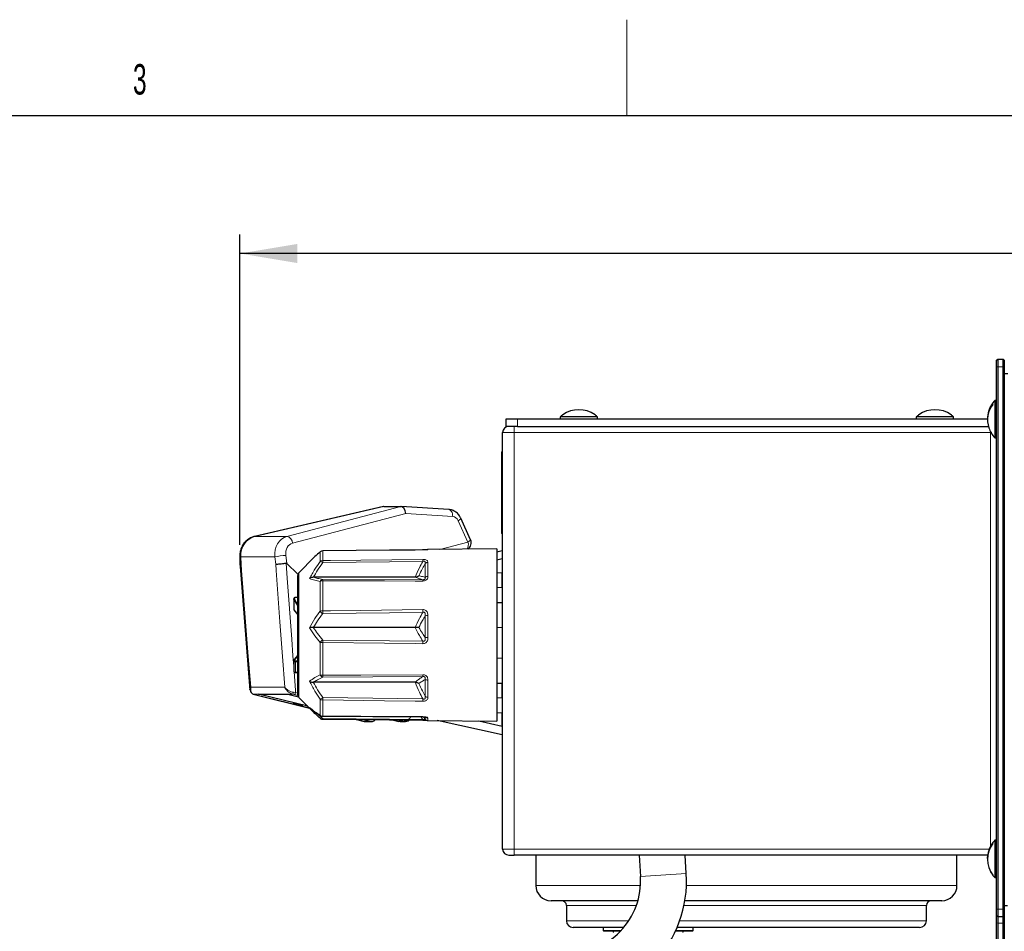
# Model space of a CAD drawing. Header units: millimetres. Extents: x 1 to 419, y 2 to 295.
# Tile 39 of 59: x 127 to 179, y 247 to 294. Entities that reach past the tile are written whole.
import ezdxf

# ---------------------------------------------------------------- set-up
doc = ezdxf.new("R2010")
doc.units = ezdxf.units.MM
doc.layers.add('FORMAT', color=7, linetype='Continuous')
doc.styles.add('SLDTEXTSTYLE0', font='TXT', dxfattribs={"width": 0.605})
doc.dimstyles.new('SLDDIMSTYLE0', dxfattribs={"dimtxt": 2.5, "dimasz": 3, "dimexe": 0, "dimexo": 0.0625, "dimtad": 1, "dimdec": 0, "dimlfac": 5, "dimrnd": 1e-09, "dimzin": 12, "dimdsep": 46, "dimtxsty": 'SLDTEXTSTYLE0', "dimsah": 1, "dimcen": 0.09, "dimadec": 0, "dimazin": 3, "dimtfac": 1, "dimtofl": 0, "dimtmove": 0, "dimatfit": 3, "dimfxl": 1, "dimfrac": 2, "dimtolj": 1, "dimtzin": 12, "dimarcsym": 0})

# ---------------------------------------------------------------- blocks, each defined once
blk = doc.blocks.new('_D_2')
at = {"layer": 'FORMAT', "color": 7}
for p, q in [((138.928, 267.063), (138.928, 283.284)), ((246.944, 276.985), (246.944, 283.284)), ((246.944, 282.284), (138.928, 282.284))]:
    blk.add_line(p, q, dxfattribs=at)
for points in [[(138.928, 282.284), (141.928, 281.784), (141.928, 282.784)], [(246.944, 282.284), (243.944, 282.784), (243.944, 281.784)]]:
    blk.add_solid(points, dxfattribs=at)
at = {"layer": 'FORMAT', "color": 7, "char_height": 2.5, "attachment_point": 1, "style": 'SLDTEXTSTYLE0'}
for s, insert in [('540', (179.957, 285.507)), ('mm (21.3 in)', (186.624, 285.507))]:
    blk.add_mtext(s, dxfattribs=dict(at, insert=insert))
blk = doc.blocks.new('_D_3')
at = {"layer": 'FORMAT', "color": 7}
for p, q in [((246.944, 274.985), (246.944, 172.138)), ((145.486, 216.498), (145.486, 172.138)), ((246.944, 173.138), (145.486, 173.138))]:
    blk.add_line(p, q, dxfattribs=at)
for points in [[(145.486, 173.138), (148.486, 172.638), (148.486, 173.638)], [(246.944, 173.138), (243.944, 173.638), (243.944, 172.638)]]:
    blk.add_solid(points, dxfattribs=at)
at = {"layer": 'FORMAT', "color": 7, "char_height": 2.5, "attachment_point": 1, "style": 'SLDTEXTSTYLE0'}
for s, insert in [('507', (184.668, 176.361)), ('mm (20 in)', (191.335, 176.361))]:
    blk.add_mtext(s, dxfattribs=dict(at, insert=insert))
blk = doc.blocks.new('_D_4')
at = {"layer": 'FORMAT', "color": 7}
for p, q in [((246.944, 274.985), (246.944, 182.844)), ((163.576, 198.931), (163.576, 182.844)), ((246.944, 183.844), (163.576, 183.844))]:
    blk.add_line(p, q, dxfattribs=at)
for points in [[(163.576, 183.844), (166.576, 183.344), (166.576, 184.344)], [(246.944, 183.844), (243.944, 184.344), (243.944, 183.344)]]:
    blk.add_solid(points, dxfattribs=at)
at = {"layer": 'FORMAT', "color": 7, "char_height": 2.5, "attachment_point": 1, "style": 'SLDTEXTSTYLE0'}
for s, insert in [('mm (16.4 in)', (198.948, 187.066)), ('417', (192.281, 187.066))]:
    blk.add_mtext(s, dxfattribs=dict(at, insert=insert))

msp = doc.modelspace()

# ---------------------------------------------------------------- linework, layer by layer
at = {"color": 7, "linetype": 'Continuous', "lineweight": 18}
msp.add_line((159.125, 289.5), (159.125, 294.5), dxfattribs=at)
at = {"color": 7, "linetype": 'Continuous', "lineweight": 25}
for p, q in [((6.5, 289.5), (413.5, 289.5)), ((178.4459, 276.7092), (178.5059, 276.7692)), ((178.4459, 276.3692), (178.4459, 276.7092)), ((178.5059, 276.7692), (178.5059, 276.3692)), ((178.5059, 276.7692), (178.7859, 276.7692)), ((178.7859, 276.3692), (178.7859, 276.7692)), ((178.7859, 276.7692), (178.8459, 276.7092)), ((178.8459, 276.7092), (178.8459, 276.3692)), ((178.4459, 248.0292), (178.4459, 276.3692)), ((178.5059, 276.3692), (178.5059, 248.0292)), ((178.7859, 248.0292), (178.7859, 276.3692)), ((178.8459, 276.3692), (178.8459, 248.0292)), ((178.8459, 276.0069), (179.0259, 276.0069)), ((178.4459, 274.6042), (178.3459, 274.6042)), ((178.3459, 274.6042), (178.3459, 274.5643)), ((178.2459, 274.4014), (178.2459, 274.475)), ((178.3459, 274.5643), (178.3459, 272.6542)), ((152.8259, 273.2492), (152.8259, 273.6492)), ((152.8259, 273.6492), (153.4259, 273.6492)), ((153.4259, 273.6492), (177.9719, 273.6492)), ((155.6509, 273.7492), (155.6509, 273.6492)), ((157.6009, 273.7492), (155.6509, 273.7492)), ((155.7724, 273.8492), (155.7824, 273.8492)), ((157.4694, 273.8492), (157.4794, 273.8492)), ((157.6009, 273.6492), (157.6009, 273.7492)), ((174.2509, 273.7492), (174.2509, 273.6492)), ((176.2009, 273.7492), (174.2509, 273.7492)), ((174.3724, 273.8492), (174.3824, 273.8492)), ((176.0694, 273.8492), (176.0794, 273.8492)), ((176.2009, 273.6492), (176.2009, 273.7492)), ((153.4259, 273.2492), (152.8259, 273.2492)), ((153.4259, 273.2492), (178.0171, 273.2492)), ((152.6459, 251.1692), (152.6459, 272.9292)), ((178.1259, 272.9292), (178.1976, 272.9585)), ((178.3459, 272.6542), (178.4459, 272.6542)), ((152.6059, 271.8592), (152.6059, 271.9192)), ((152.6059, 267.7192), (152.6059, 271.8592)), ((146.4194, 269.0627), (139.6878, 267.502)), ((146.439, 269.0646), (147.332, 269.0646)), ((149.8374, 268.9058), (147.3446, 269.0643)), ((150.9708, 267.331), (150.4662, 268.4473)), ((139.7063, 267.5036), (139.6878, 267.502)), ((152.6059, 267.6592), (152.6059, 267.7192)), ((138.9171, 266.4619), (138.9283, 266.0635)), ((142.8095, 266.4128), (142.0045, 265.6077)), ((143.1159, 266.7017), (143.1079, 266.6936)), ((148.4756, 266.7933), (143.2478, 266.7523)), ((152.3459, 266.8492), (148.7463, 266.8177)), ((152.3459, 266.8492), (152.3459, 258.3849)), ((152.6166, 266.7426), (152.3459, 266.684)), ((141.3748, 266.0865), (141.9572, 265.5326)), ((152.6166, 266.3231), (152.3459, 266.2572)), ((152.6166, 266.3231), (152.6166, 265.5986)), ((141.9459, 259.232), (141.9459, 265.4663)), ((148.0693, 265.3683), (142.7578, 265.3683)), ((152.6166, 264.8245), (152.6166, 265.5986)), ((152.6166, 264.8245), (152.6166, 264.0426)), ((141.732, 264.2322), (141.732, 263.6945)), ((141.9459, 264.3123), (141.832, 264.3123)), ((141.832, 264.3123), (141.832, 264.3123)), ((152.3459, 264.0379), (152.6166, 264.0426)), ((152.3459, 264.0426), (152.6164, 264.0426)), ((152.6164, 264.0426), (152.6166, 264.0426)), ((152.6166, 264.0426), (152.6166, 262.7426)), ((141.7441, 263.6607), (141.9459, 263.4029)), ((152.6166, 263.7951), (152.6459, 263.7951)), ((152.6166, 263.1257), (152.6459, 263.1257)), ((152.6166, 263.0505), (152.6459, 263.0503)), ((148.0693, 262.7394), (142.7578, 262.7394)), ((152.6166, 262.7426), (152.6166, 261.1426)), ((141.732, 260.9994), (141.732, 260.4695)), ((152.6166, 261.1426), (152.6166, 259.8426)), ((152.6459, 260.835), (152.6166, 260.8348)), ((152.6166, 260.7596), (152.6459, 260.7596)), ((141.8315, 260.3888), (141.8315, 260.3888)), ((148.0693, 259.8818), (142.7578, 259.8818)), ((152.3459, 259.8474), (152.6166, 259.8426)), ((152.3459, 259.8426), (152.6166, 259.8426)), ((152.6166, 260.0902), (152.6459, 260.0902)), ((152.6166, 259.0608), (152.6166, 259.8426)), ((139.6174, 259.2618), (139.6879, 259.2428)), ((139.6819, 259.2436), (142.5598, 258.5353)), ((139.6819, 259.2436), (139.6879, 259.2428)), ((139.8924, 259.2596), (141.4242, 259.2596)), ((142.4697, 258.6253), (139.8924, 259.2596)), ((141.4242, 259.2596), (141.978, 259.1233)), ((142.0045, 259.0906), (142.8095, 258.2855)), ((152.6166, 259.0608), (152.6166, 258.2867)), ((152.6459, 258.9294), (152.6166, 258.9292)), ((142.565, 258.5477), (142.6302, 258.4935)), ((152.3459, 258.3849), (152.3459, 257.8492)), ((152.6166, 257.5622), (152.6166, 258.2867)), ((143.1079, 258.0048), (143.1159, 257.9966)), ((143.2478, 257.9459), (148.4756, 257.9054)), ((143.2482, 258.1055), (148.476, 258.0766)), ((145.0102, 257.9322), (145.4151, 257.8326)), ((145.6942, 257.8319), (145.2953, 257.93)), ((145.4151, 257.8326), (145.4212, 257.8319)), ((145.4212, 257.8319), (145.4931, 257.8285)), ((145.4929, 257.8231), (145.766, 257.8231)), ((146.877, 257.9178), (147.226, 257.8319)), ((147.2978, 257.8231), (147.226, 257.8319)), ((147.2978, 257.8231), (147.5709, 257.8231)), ((148.4869, 258.0848), (148.5106, 258.0561)), ((148.5099, 258.0555), (148.5935, 257.9537)), ((148.7463, 257.8806), (152.3459, 257.8492)), ((152.6166, 257.1426), (149.2303, 257.8764)), ((152.6166, 257.5622), (151.4029, 257.8574)), ((178.2459, 251.4614), (178.2459, 251.5026)), ((178.4459, 251.6242), (178.3459, 251.6242)), ((178.3459, 251.6242), (178.3459, 249.6742)), ((152.9659, 250.8492), (153.2459, 250.8492)), ((177.9833, 250.8492), (153.2459, 250.8492)), ((154.3744, 250.8492), (154.3744, 249.2692)), ((159.7719, 250.8492), (159.8422, 249.7384)), ((162.2374, 249.8901), (162.1767, 250.8492)), ((176.3744, 249.2692), (176.3744, 250.8492)), ((178.3459, 249.6742), (178.4459, 249.6742)), ((159.7078, 248.4692), (155.1744, 248.4692)), ((175.5744, 248.4692), (162.1638, 248.4692)), ((155.9744, 248.2192), (155.9744, 247.4192)), ((174.7744, 247.4192), (174.7744, 248.2192)), ((178.4459, 247.6892), (178.4459, 248.0292)), ((178.5059, 248.0292), (178.5059, 247.6292)), ((178.7859, 247.6292), (178.7859, 248.0292)), ((179.0059, 248.2022), (178.8459, 248.2022)), ((178.8459, 248.0292), (178.8459, 247.6892)), ((178.4459, 247.6892), (178.5059, 247.6292)), ((178.4459, 247.309), (178.4459, 247.6892)), ((178.7859, 247.6292), (178.5059, 247.6292)), ((178.5059, 247.6292), (178.5059, 247.2986)), ((178.7859, 247.6292), (178.8459, 247.6892)), ((178.7859, 247.2986), (178.7859, 247.6292)), ((178.8459, 247.6892), (178.8459, 247.309)), ((158.9721, 247.0692), (156.3244, 247.0692)), ((157.8909, 247.0692), (157.8909, 246.9092)), ((157.8909, 246.9092), (157.9309, 246.8692)), ((157.8909, 246.9092), (158.8313, 246.9092)), ((158.7936, 246.8692), (157.9309, 246.8692)), ((162.5609, 246.8692), (161.6648, 246.8692)), ((161.6834, 246.9092), (162.6009, 246.9092)), ((174.4244, 247.0692), (161.7542, 247.0692)), ((162.5609, 246.8692), (162.6009, 246.9092)), ((162.6009, 246.9092), (162.6009, 247.0692)), ((178.4459, 223.1292), (178.4459, 247.309)), ((178.5059, 247.2986), (178.5059, 223.1187)), ((178.7859, 223.1187), (178.7859, 247.2986)), ((178.8459, 247.309), (178.8459, 223.1292))]:
    msp.add_line(p, q, dxfattribs=at)
at = {"color": 8, "linetype": 'Continuous', "lineweight": 18}
for p, q in [((178.4459, 276.3692), (178.5059, 276.3692)), ((178.7859, 276.3692), (178.5059, 276.3692)), ((178.7859, 276.3692), (178.8459, 276.3692)), ((153.4259, 273.6492), (153.4259, 273.2492)), ((153.2459, 272.9292), (153.2459, 273.2492)), ((152.6459, 272.9292), (153.2459, 272.9292)), ((178.1259, 272.9292), (153.2459, 272.9292)), ((153.2459, 272.9292), (153.2459, 251.1692)), ((178.1259, 272.9292), (178.1259, 251.3086)), ((152.6059, 271.8592), (152.6459, 271.8592)), ((146.439, 269.0646), (139.7063, 267.5036)), ((141.3778, 267.5036), (147.332, 269.0646)), ((147.5905, 268.7027), (141.6781, 267.1527)), ((150.0405, 268.547), (147.5905, 268.7027)), ((150.8347, 267.2066), (150.3302, 268.3229)), ((139.7063, 267.5036), (141.3778, 267.5036)), ((152.6059, 267.7192), (152.6459, 267.7192)), ((149.3725, 266.8232), (150.8347, 267.2066)), ((138.9727, 266.4382), (138.9836, 266.0498)), ((140.7496, 266.4382), (138.9727, 266.4382)), ((140.7974, 266.0498), (140.7496, 266.4382)), ((141.3222, 266.5135), (141.3748, 266.0865)), ((143.1079, 266.1876), (143.1079, 266.6936)), ((143.2476, 266.7519), (143.2476, 266.2392)), ((148.7463, 266.8177), (148.7463, 266.8158)), ((148.4771, 266.1948), (143.2494, 266.1309)), ((148.5935, 265.3633), (148.5935, 266.0846)), ((148.7463, 266.1467), (148.7463, 265.4135)), ((142.0045, 265.6077), (142.0045, 259.4785)), ((152.6166, 265.5986), (152.3459, 265.5986)), ((143.1079, 263.5982), (143.1079, 265.1442)), ((143.2476, 265.1817), (143.2476, 263.615)), ((143.2494, 265.2515), (148.4771, 265.2417)), ((152.3459, 264.8245), (152.6166, 264.8245)), ((141.7381, 263.6788), (141.7381, 264.2086)), ((141.7756, 264.2471), (141.9459, 263.9299)), ((141.832, 264.3017), (141.832, 264.3123)), ((141.9459, 264.3017), (141.832, 264.3017)), ((152.3459, 264.0379), (152.6164, 264.0426)), ((148.4771, 263.5339), (143.2494, 263.4725)), ((148.5935, 262.2183), (148.5935, 263.3524)), ((148.7463, 263.369), (148.7463, 262.2161)), ((152.3459, 262.7426), (152.6166, 262.7426)), ((152.6459, 262.7426), (152.6166, 262.7426)), ((143.1079, 260.2771), (143.1079, 261.9575)), ((143.2476, 261.9522), (143.2476, 260.2493)), ((143.2494, 262.0897), (148.4771, 262.0353)), ((141.9459, 261.2652), (141.775, 261.0443)), ((141.832, 260.4021), (141.832, 260.9532)), ((152.3459, 261.1426), (152.6166, 261.1426)), ((152.6459, 261.1426), (152.6166, 261.1426)), ((148.4771, 260.179), (143.2494, 260.1561)), ((148.5935, 259.15), (148.5935, 260.0325)), ((148.7463, 259.994), (148.7463, 259.0967)), ((152.6459, 259.9094), (152.6166, 259.9092)), ((139.4888, 259.6182), (141.2649, 259.6182)), ((141.681, 259.2618), (139.6174, 259.2618)), ((141.7645, 259.2428), (141.681, 259.2618)), ((141.722, 259.3565), (141.8328, 259.3401)), ((141.9531, 259.1964), (141.7645, 259.2428)), ((141.8328, 259.3401), (141.9459, 259.3122)), ((142.0045, 259.4785), (142.0045, 259.0906)), ((143.1079, 258.1698), (143.1079, 259.0002)), ((143.2476, 258.9553), (143.2476, 258.1137)), ((143.2494, 259.08), (148.4771, 259.0128)), ((152.3459, 259.0608), (152.6166, 259.0608)), ((152.6166, 258.2867), (152.3459, 258.2867)), ((143.2494, 257.9853), (148.4771, 257.9447)), ((145.0136, 257.9322), (145.4212, 257.8319)), ((145.4212, 257.8319), (145.6942, 257.8319)), ((147.4989, 257.8319), (147.1587, 257.9156)), ((147.226, 257.8319), (147.4989, 257.8319)), ((148.4771, 257.9447), (148.3668, 258.0772)), ((148.5935, 257.9537), (148.5935, 258.0697)), ((148.7463, 257.9985), (148.7463, 257.8806)), ((153.2459, 251.1692), (152.6459, 251.1692)), ((178.0639, 251.1692), (153.2459, 251.1692)), ((153.2459, 250.8492), (153.2459, 251.1692)), ((159.8422, 249.7384), (162.2374, 249.8901)), ((154.3744, 249.2692), (159.8429, 249.2692)), ((162.2456, 249.2692), (176.3744, 249.2692)), ((159.6281, 248.2192), (155.9744, 248.2192)), ((174.7744, 248.2192), (162.1165, 248.2192)), ((178.4459, 248.0292), (178.5059, 248.0292)), ((178.5059, 248.0292), (178.7859, 248.0292)), ((178.7859, 248.0292), (178.8459, 248.0292)), ((155.9744, 247.4192), (159.2306, 247.4192)), ((161.8909, 247.4192), (174.7744, 247.4192)), ((178.4459, 247.309), (178.5059, 247.2986)), ((178.7859, 247.2986), (178.5059, 247.2986)), ((178.7859, 247.2986), (178.8459, 247.309))]:
    msp.add_line(p, q, dxfattribs=at)
at = {"color": 7, "linetype": 'Continuous', "lineweight": 25, "flags": 128}
for points in [[(178.0411, 274.0886), (178.0284, 274.049), (178.0044, 273.9601)], [(148.4754, 266.7923), (148.4756, 266.7933), (148.4756, 266.7933)], [(138.9283, 266.0633), (138.9547, 265.7273), (139.4458, 259.4743)], [(141.7381, 261.0154), (141.7654, 261.0508), (141.8749, 261.1922), (141.9459, 261.284)], [(141.8315, 260.3888), (141.8954, 260.388), (141.9459, 260.3873)], [(177.9724, 250.6685), (177.9718, 250.7051), (177.9807, 250.8492)]]:
    msp.add_lwpolyline(points, dxfattribs=at)
at = {"color": 8, "linetype": 'Continuous', "lineweight": 18, "flags": 128}
for points in [[(150.0405, 268.547), (150.0356, 268.6187), (150.0232, 268.6867), (150.0037, 268.7486), (149.9778, 268.8025), (149.9464, 268.8464), (149.9105, 268.879), (149.8713, 268.8991), (149.8374, 268.9058)], [(150.3302, 268.3229), (150.3779, 268.3532), (150.4166, 268.3812), (150.445, 268.406), (150.462, 268.4267), (150.4673, 268.4427), (150.4662, 268.4473)], [(150.8347, 267.2066), (150.8825, 267.2369), (150.9212, 267.2649), (150.9496, 267.2897), (150.9666, 267.3104), (150.9719, 267.3264), (150.9708, 267.331)], [(138.9727, 266.4382), (138.9382, 266.4467), (138.9199, 266.4563), (138.9171, 266.4619)], [(148.4754, 266.7923), (148.0754, 266.7892), (146.4756, 266.7769), (143.2476, 266.7519)], [(143.2476, 266.7519), (143.2478, 266.7527), (143.2478, 266.7527)], [(138.9836, 266.0498), (139.0092, 265.7238), (139.2208, 263.0304), (139.3618, 261.2349), (139.4888, 259.6182)], [(141.2649, 259.6182), (141.1474, 261.2348), (141.0169, 263.0304), (140.8211, 265.7239), (140.7974, 266.0498)], [(141.3399, 266.102), (141.3966, 265.324), (141.629, 262.1363), (141.6923, 261.2672), (141.732, 260.7223)], [(143.2476, 266.2392), (143.6476, 266.2442), (145.2474, 266.2641), (148.4754, 266.3042)], [(148.4754, 265.1701), (148.0754, 265.171), (146.4756, 265.1745), (143.2476, 265.1817)], [(141.9459, 263.8214), (141.8719, 263.9593), (141.7381, 264.2086)], [(141.7381, 263.6788), (141.7654, 263.6439), (141.8749, 263.5041), (141.9459, 263.4134)], [(143.2476, 263.615), (143.6476, 263.6199), (145.2474, 263.6394), (148.4754, 263.6787)], [(148.4754, 261.8954), (148.0754, 261.8997), (146.4756, 261.9171), (143.2476, 261.9522)], [(141.7541, 260.4192), (141.8232, 259.4716), (141.8328, 259.3401)], [(143.2476, 260.2493), (143.6476, 260.2512), (145.2474, 260.2589), (148.4754, 260.2743)], [(139.6879, 259.2428), (142.5547, 258.5374), (142.5587, 258.5364)], [(148.4754, 258.8866), (148.0754, 258.8918), (146.4756, 258.9127), (143.2476, 258.9553)], [(143.2476, 258.1137), (143.6476, 258.1115), (145.2474, 258.1028), (148.4754, 258.0854)]]:
    msp.add_lwpolyline(points, dxfattribs=at)
at = {"color": 7, "linetype": 'Continuous', "lineweight": 25}
for centre, radius, start, end in [((179.4067, 273.6292), 1.4408, 137.41394, 161.40727), ((156.6259, 272.6883), 1.4349, 53.99504, 126.00496), ((175.2259, 272.6883), 1.4349, 53.99504, 126.00496), ((179.3091, 273.6639), 1.3373, 142.66196, 181.83539), ((179.304, 273.5926), 1.3318, 142.6053, 198.51309), ((156.6259, 272.6883), 1.4408, 126.32532, 132.58606), ((156.6259, 272.6883), 1.4408, 47.41394, 53.67468), ((175.2259, 272.6883), 1.4408, 126.32532, 132.58606), ((175.2259, 272.6883), 1.4408, 47.41394, 53.67468), ((179.1905, 273.68), 1.2188, 164.16417, 180.31791), ((152.9659, 272.9292), 0.32, 90, 180), ((179.4067, 273.6292), 1.4408, 198.59273, 222.58606), ((152.6459, 271.9192), 0.04, 90, 180), ((152.6459, 267.6592), 0.04, 180, 270), ((150.6063, 267.1662), 0.4, 304.34079, 24.3236), ((143.2494, 266.5527), 0.2, 90.44787, 131.85211), ((148.7481, 266.6178), 0.2, 90.5, 109.4542), ((142.1459, 265.4663), 0.2, 135, 180), ((141.7685, 261.0138), 0.0311, 78.0516, 155.15163), ((142.1459, 259.232), 0.2, 180, 225), ((143.2494, 258.1456), 0.2, 228.14789, 269.55213), ((143.2494, 258.3053), 0.2, 237.44018, 269.68073), ((145.7642, 258.141), 0.3169, 257.23005, 315.75873), ((148.7481, 258.0806), 0.2, 219.36932, 269.5), ((179.3762, 250.6691), 1.4044, 143.59295, 180.81333), ((179.3747, 250.6286), 1.4028, 143.57833, 216.42167), ((179.4067, 250.6492), 1.4408, 137.41394, 145.3152), ((152.9659, 251.1692), 0.32, 180, 270), ((179.1455, 250.5934), 1.1737, 179.18485, 192.1296), ((179.4067, 250.6492), 1.4408, 192.11354, 214.6848), ((156.0498, 249.4982), 6.2, 268.62414, 3.62414), ((156.0498, 249.4982), 3.8, 268.62414, 3.62414), ((179.4067, 250.6492), 1.4408, 214.6848, 222.58606), ((155.1744, 249.2692), 0.8, 180, 270), ((175.5744, 249.2692), 0.8, 270, 0), ((155.7244, 248.2192), 0.25, 0, 90), ((175.0244, 248.2192), 0.25, 90, 180), ((156.3244, 247.4192), 0.35, 180, 270), ((174.4244, 247.4192), 0.35, 270, 0), ((158.4559, 246.9192), 0.08, 218.68219, 270), ((162.0359, 246.9192), 0.08, 270, 321.31781)]:
    msp.add_arc(centre, radius, start, end, dxfattribs=at)
at = {"color": 8, "linetype": 'Continuous', "lineweight": 18}
for centre, radius, start, end in [((141.2835, 267.119), 0.396, 4.88542, 76.22428), ((150.41, 267.0704), 0.446, 328.23092, 17.7741), ((142.0865, 258.4787), 8.071, 95.43348, 99.53448), ((143.2493, 266.5515), 0.2004, 90.4782, 134.85662), ((148.7481, 266.6157), 0.2001, 90.49963, 107.07425), ((143.2473, 266.0249), 0.2142, 89.92205, 130.58633), ((143.066, 265.8786), 0.3119, 53.98772, 82.27214), ((124.7234, 265.8865), 18.5275, 0.75573, 1.09071), ((130.0415, 265.9554), 18.4372, 0.74378, 1.08386), ((148.7446, 265.9318), 0.2149, 89.54402, 134.70323), ((148.7415, 265.1702), 0.2434, 88.85937, 127.46407), ((143.276, 265.0696), 0.1838, 98.31767, 156.05529), ((143.244, 264.9163), 0.2654, 89.22818, 120.85121), ((144.821, 265.1772), 1.5734, 177.29613, 179.83762), ((150.1174, 265.1659), 1.6421, 177.35402, 179.85296), ((141.784, 264.2014), 0.0465, 100.3384, 171.08418), ((141.7674, 263.6786), 0.0294, 179.5815, 217.50542), ((143.2411, 263.0794), 0.5356, 89.30025, 104.39341), ((143.4944, 263.8905), 0.4846, 217.10686, 239.62337), ((177.4621, 263.9628), 34.2163, 180.58248, 180.82109), ((183.1403, 264.0242), 34.6667, 180.57116, 180.81042), ((148.7363, 262.7526), 0.6165, 89.06631, 103.39566), ((143.4256, 261.7595), 0.3743, 118.08951, 148.06917), ((143.2404, 263.6182), 1.666, 265.4394, 270.2479), ((165.1221, 261.7433), 21.8755, 179.09271, 179.45288), ((170.7199, 261.6878), 22.2455, 179.10493, 179.4652), ((148.7356, 266.8343), 4.6182, 268.23566, 270.13254), ((145.249, 261.0242), 3.4177, 180.27619, 181.19055), ((141.6971, 260.4007), 0.1349, 354.93144, 0.59752), ((143.2424, 260.5874), 0.3382, 246.5804, 270.88841), ((143.3075, 260.3671), 0.2189, 204.28575, 254.60389), ((147.4183, 260.2807), 4.1708, 180.43257, 181.71312), ((152.7814, 260.3055), 4.3061, 180.41521, 181.68335), ((148.7391, 260.2877), 0.2938, 240.28602, 271.4117), ((141.5667, 259.3675), 0.1557, 317.21997, 355.94143), ((141.7253, 259.343), 0.1076, 291.4216, 358.45409), ((142.7498, 259.8008), 0.877, 294.10256, 304.72363), ((143.2457, 259.1886), 0.2333, 233.82751, 270.48145), ((76.0891, 259.9576), 67.166, 359.144927, 359.25131), ((81.2365, 259.8795), 67.2462, 359.153932, 359.261473), ((148.7422, 259.3311), 0.2344, 230.6022, 271.00329), ((143.2486, 258.318), 0.2044, 226.50359, 269.7182), ((143.2047, 258.2348), 0.1166, 213.91695, 237.31581), ((143.1916, 258.0966), 0.1254, 232.86954, 297.39364), ((143.2769, 258.1117), 0.0294, 176.11636, 192.56203), ((142.8533, 257.981), 0.3961, 354.87465, 0.61809), ((147.4639, 257.9258), 0.1003, 290.47287, 352.17397), ((148.5064, 258.0832), 0.0311, 175.84875, 192.66275), ((147.8971, 257.9471), 0.58, 355.84344, 359.76322), ((148.7474, 258.2006), 0.2021, 220.36365, 269.68885)]:
    msp.add_arc(centre, radius, start, end, dxfattribs=at)
at = {"color": 7, "linetype": 'Continuous', "lineweight": 25}
for centre, major_axis, ratio, start_param, end_param in [((146.4636, 268.6624), (-0.0342, 0.4019), 0.41827, 6.2523616, 6.3432912), ((147.8495, 268.9837), (1.425, -0.0801), 0.0080455, 2.9993709, 3.023102), ((148.5877, 268.9837), (1.272, -0.0799), 0.01009, 2.9585167, 2.9822478), ((147.362, 268.6624), (-0.0389, 0.4016), 0.5738395, 4.7574063, 6.2229488)]:
    msp.add_ellipse(centre, major_axis=major_axis, ratio=ratio, start_param=start_param, end_param=end_param, dxfattribs=at)
at = {"color": 8, "linetype": 'Continuous', "lineweight": 18}
for centre, major_axis, ratio, start_param, end_param in [((150.0437, 268.1475), (-0.0616, 0.3968), 0.8151756, 5.040293, 6.1049438), ((139.8611, 266.5255), (0.1432, 0.9919), 0.8851048, 0.3364922, 1.7851668), ((141.5822, 266.5255), (-0.1024, 0.9963), 0.8358621, 0.1237044, 1.572379), ((141.8106, 266.5658), (-0.0924, 0.5953), 0.8151756, 0.0835579, 1.5322325), ((144.3372, 262.3846), (164.9951, 2.5503), 0.0081092, 4.6970758, 4.6977703), ((144.3379, 262.3492), (164.9951, 2.5858), 0.0082218, 4.6970723, 4.6977625), ((144.3379, 262.3492), (164.9951, -2.1466), 0.0119974, 4.6973572, 4.6980475)]:
    msp.add_ellipse(centre, major_axis=major_axis, ratio=ratio, start_param=start_param, end_param=end_param, dxfattribs=at)
at = {"color": 7, "linetype": 'Continuous', "lineweight": 25}
for points, knots in [([(150.4662, 268.4473), (150.4432, 268.4918), (150.3847, 268.6054), (150.2495, 268.7496), (150.0696, 268.8593), (149.9276, 268.8985), (149.8499, 268.9048), (149.8374, 268.9058)], [0, 0, 0, 0, 0.1807947, 0.4608016, 0.7092727, 0.9531706, 1, 1, 1, 1]), ([(139.6878, 267.502), (139.6352, 267.4868), (139.5063, 267.4497), (139.3191, 267.337), (139.1426, 267.1653), (139.0106, 266.952), (138.9271, 266.7122), (138.9204, 266.5448), (138.9171, 266.4619)], [0, 0, 0, 0, 0.1194956, 0.2928886, 0.4677692, 0.6449664, 0.8242466, 1, 1, 1, 1]), ([(143.1079, 266.6936), (143.016, 266.6123), (142.9118, 266.5201), (142.8214, 266.4231), (142.8107, 266.4116)], [0, 0, 0, 0, 0.8815655, 1, 1, 1, 1]), ([(148.6822, 266.8036), (148.6843, 266.8042), (148.6902, 266.8061), (148.6928, 266.8065), (148.6888, 266.8057), (148.6678, 266.8026), (148.6223, 266.7982), (148.5562, 266.7947), (148.4996, 266.7933), (148.467, 266.7933), (148.4596, 266.7933)], [0, 0, 0, 0, 0.0386452, 0.110457, 0.2152578, 0.3744531, 0.5605752, 0.7436184, 0.9423549, 1, 1, 1, 1]), ([(138.93, 266.0634), (138.9331, 266.0602), (138.9382, 266.0548), (138.9682, 266.0511), (138.9827, 266.0498), (138.9836, 266.0498)], [0, 0, 0, 0, 0.5873294, 0.9729959, 1, 1, 1, 1]), ([(140.7974, 266.0498), (140.7984, 266.0498), (140.8129, 266.0511), (140.8572, 266.0551), (140.9508, 266.0638), (141.0796, 266.0762), (141.217, 266.0896), (141.299, 266.0979), (141.3399, 266.102)], [0, 0, 0, 0, 0.0090966, 0.1390117, 0.3545093, 0.5697528, 0.7848743, 1, 1, 1, 1]), ([(141.3748, 266.0865), (141.3703, 266.0904), (141.362, 266.0975), (141.3495, 266.1022), (141.3424, 266.1021), (141.3399, 266.102)], [0, 0, 0, 0, 0.44148339, 0.80843175, 1, 1, 1, 1]), ([(142.7578, 265.3683), (142.7272, 265.3655), (142.6613, 265.3594), (142.5949, 265.3269), (142.5609, 265.3032), (142.5535, 265.2975), (142.5532, 265.2972)], [0, 0, 0, 0, 0.3996732, 0.8624618, 0.9943751, 1, 1, 1, 1]), ([(148.2735, 265.4507), (148.2732, 265.4504), (148.2559, 265.4342), (148.2169, 265.406), (148.1471, 265.3752), (148.0953, 265.3706), (148.0693, 265.3683)], [0, 0, 0, 0, 0.0053747, 0.3450478, 0.6715178, 1, 1, 1, 1]), ([(141.832, 264.3112), (141.8272, 264.3114), (141.8092, 264.3124), (141.7803, 264.3029), (141.7527, 264.284), (141.7353, 264.2592), (141.7333, 264.241), (141.7323, 264.2324)], [0, 0, 0, 0, 0.0973682, 0.3613759, 0.6001382, 0.8117503, 1, 1, 1, 1]), ([(141.7381, 264.2086), (141.7356, 264.2136), (141.7317, 264.2213), (141.7329, 264.2293), (141.7333, 264.2321)], [0, 0, 0, 0, 0.6540524, 1, 1, 1, 1]), ([(141.7323, 263.695), (141.7322, 263.6948), (141.7305, 263.6901), (141.734, 263.6845), (141.7376, 263.6795), (141.7381, 263.6788)], [0, 0, 0, 0, 0.0440016, 0.8676899, 1, 1, 1, 1]), ([(141.7331, 263.6951), (141.7329, 263.6917), (141.7322, 263.6815), (141.7372, 263.6692), (141.7432, 263.6627), (141.7447, 263.6612)], [0, 0, 0, 0, 0.2694792, 0.8232366, 1, 1, 1, 1]), ([(142.7578, 262.7394), (142.7272, 262.739), (142.6613, 262.7382), (142.5949, 262.734), (142.5609, 262.731), (142.5535, 262.7302), (142.5532, 262.7302)], [0, 0, 0, 0, 0.3996732, 0.8624618, 0.9943751, 1, 1, 1, 1]), ([(148.2735, 262.75), (148.2732, 262.75), (148.2559, 262.7479), (148.2169, 262.7442), (148.1471, 262.7403), (148.0953, 262.7397), (148.0693, 262.7394)], [0, 0, 0, 0, 0.0053747, 0.3450478, 0.6715178, 1, 1, 1, 1]), ([(141.7333, 260.9993), (141.7327, 261.0011), (141.7319, 261.0035), (141.7332, 261.0057), (141.7334, 261.0062)], [0, 0, 0, 0, 0.781672, 1, 1, 1, 1]), ([(141.7442, 261.0334), (141.744, 261.0332), (141.7384, 261.0284), (141.7332, 261.016), (141.7331, 261.004), (141.733, 260.9994)], [0, 0, 0, 0, 0.0146371, 0.6250034, 1, 1, 1, 1]), ([(141.7381, 260.4933), (141.7342, 260.4859), (141.7303, 260.4783), (141.7322, 260.4706), (141.7322, 260.4703)], [0, 0, 0, 0, 0.96807015, 1, 1, 1, 1]), ([(141.7322, 260.4703), (141.7321, 260.4701), (141.7303, 260.4606), (141.737, 260.4418), (141.7524, 260.4182), (141.7776, 260.4003), (141.8054, 260.3897), (141.8245, 260.3901), (141.8315, 260.3902)], [0, 0, 0, 0, 0.0061953, 0.2106404, 0.4075242, 0.620187, 0.8597828, 1, 1, 1, 1]), ([(142.5532, 259.9399), (142.5535, 259.9397), (142.5609, 259.9351), (142.5949, 259.9157), (142.6613, 259.8892), (142.7272, 259.8842), (142.7578, 259.8818)], [0, 0, 0, 0, 0.0056249, 0.1375382, 0.6003268, 1, 1, 1, 1]), ([(148.0693, 259.8818), (148.0953, 259.88), (148.1471, 259.8762), (148.2169, 259.8511), (148.2559, 259.828), (148.2732, 259.8147), (148.2735, 259.8145)], [0, 0, 0, 0, 0.3284822, 0.6549522, 0.9946253, 1, 1, 1, 1]), ([(139.4518, 259.4748), (139.4503, 259.501), (139.4488, 259.528), (139.4645, 259.571), (139.4727, 259.5893), (139.4832, 259.6085), (139.4868, 259.6148), (139.4881, 259.617), (139.4886, 259.6178), (139.4888, 259.6182)], [0, 0, 0, 0, 0.592043, 0.6099713, 0.8703362, 0.9559691, 0.9850141, 0.9930163, 1, 1, 1, 1]), ([(139.4888, 259.6182), (139.4886, 259.6177), (139.4883, 259.6167), (139.4874, 259.6137), (139.485, 259.6053), (139.4783, 259.5798), (139.4737, 259.5553), (139.4651, 259.4857), (139.472, 259.3979), (139.5267, 259.3018), (139.589, 259.2743), (139.6174, 259.2618)], [0, 0, 0, 0, 0.0030598, 0.0065668, 0.0192941, 0.0568173, 0.1708835, 0.1787384, 0.517463, 0.7799361, 1, 1, 1, 1]), ([(142.1698, 258.6644), (142.1615, 258.6646), (142.1434, 258.665), (142.1036, 258.6683), (142.0494, 258.6749), (141.9805, 258.6856), (141.9024, 258.7003), (141.8256, 258.7176), (141.7624, 258.7348), (141.7211, 258.7495), (141.703, 258.7602), (141.7035, 258.7668), (141.7163, 258.7701), (141.7368, 258.771), (141.7647, 258.7701), (141.8041, 258.7668), (141.8584, 258.7602), (141.9273, 258.7495), (142.0054, 258.7348), (142.0822, 258.7176), (142.1453, 258.7003), (142.1866, 258.6856), (142.2049, 258.6749), (142.2042, 258.6683), (142.1918, 258.665), (142.1768, 258.6646), (142.1698, 258.6644)], [0, 0, 0, 0, 0.0285952, 0.0622981, 0.1016837, 0.1468441, 0.1969564, 0.25, 0.3030436, 0.3531559, 0.3983163, 0.4377019, 0.4714048, 0.5, 0.5285952, 0.5622981, 0.6016837, 0.6468441, 0.6969564, 0.75, 0.8030436, 0.8531559, 0.8983163, 0.9377019, 0.9714048, 1, 1, 1, 1]), ([(143.1079, 258.0048), (143.0178, 258.0866), (142.8189, 258.2673), (142.6471, 258.4572), (142.5532, 258.561)], [0, 0, 0, 0, 0.4533095, 1, 1, 1, 1]), ([(142.5532, 258.561), (142.5535, 258.5607), (142.5593, 258.5549), (142.5655, 258.5496), (142.5714, 258.5445)], [0, 0, 0, 0, 0.0523659, 1, 1, 1, 1]), ([(142.6302, 258.4935), (142.6611, 258.4674), (142.7952, 258.3539), (142.9701, 258.2362), (143.1188, 258.147), (143.1385, 258.1352)], [0, 0, 0, 0, 0.2057666, 0.8950679, 1, 1, 1, 1]), ([(147.781, 257.9107), (147.7725, 257.9014), (147.7355, 257.8611), (147.6471, 257.8273), (147.5582, 257.8193), (147.5095, 257.8296), (147.4989, 257.8319)], [0, 0, 0, 0, 0.1166382, 0.5045655, 0.8924277, 1, 1, 1, 1]), ([(148.4756, 257.9048), (148.4854, 257.9048), (148.5221, 257.9047), (148.5807, 257.9025), (148.6403, 257.8986), (148.6607, 257.8962), (148.6699, 257.8951)], [0, 0, 0, 0, 0.1248346, 0.466204, 0.7579338, 1, 1, 1, 1]), ([(148.476, 258.0757), (148.4859, 258.0758), (148.5141, 258.0761), (148.555, 258.0727), (148.5923, 258.0668), (148.6119, 258.062), (148.62, 258.0587), (148.6184, 258.0595), (148.6182, 258.0596)], [0, 0, 0, 0, 0.1467639, 0.4193246, 0.6221647, 0.8021788, 0.9678155, 1, 1, 1, 1])]:
    msp.add_open_spline(points, degree=3, knots=knots, dxfattribs=at)
at = {"color": 8, "linetype": 'Continuous', "lineweight": 18}
for points, knots in [([(148.4754, 266.7923), (148.5067, 266.7928), (148.5646, 266.7937), (148.6411, 266.7984), (148.6993, 266.8043), (148.7397, 266.8113), (148.7439, 266.8142), (148.7463, 266.8158)], [0, 0, 0, 0, 0.1966359, 0.3640392, 0.5338551, 0.7360973, 1, 1, 1, 1]), ([(142.5532, 265.2972), (142.6471, 265.4634), (142.8189, 265.7674), (143.0178, 266.0566), (143.1079, 266.1876)], [0, 0, 0, 0, 0.5466905, 1, 1, 1, 1]), ([(143.2494, 266.1309), (143.1593, 266.0016), (142.986, 265.7528), (142.8319, 265.4931), (142.7578, 265.3683)], [0, 0, 0, 0, 0.5194362, 1, 1, 1, 1]), ([(148.0693, 265.3683), (148.1433, 265.5321), (148.2698, 265.8118), (148.4164, 266.0826), (148.4771, 266.1948)], [0, 0, 0, 0, 0.5856917, 1, 1, 1, 1]), ([(148.5935, 266.0846), (148.5459, 265.9967), (148.4331, 265.7882), (148.332, 265.5744), (148.2735, 265.4507)], [0, 0, 0, 0, 0.4212514, 1, 1, 1, 1]), ([(148.7463, 266.1467), (148.7437, 266.1698), (148.7393, 266.2072), (148.6993, 266.2524), (148.643, 266.2832), (148.5639, 266.3022), (148.5047, 266.3035), (148.4754, 266.3042)], [0, 0, 0, 0, 0.2794238, 0.4525565, 0.6278339, 0.8153207, 1, 1, 1, 1]), ([(148.4771, 266.1948), (148.4941, 266.1997), (148.5192, 266.207), (148.5514, 266.2072), (148.5719, 266.2024), (148.586, 266.1935), (148.5992, 266.1766), (148.6071, 266.1406), (148.5989, 266.1068), (148.5935, 266.0846)], [0, 0, 0, 0, 0.1846695, 0.2740357, 0.3456528, 0.4306293, 0.4963859, 0.6692526, 1, 1, 1, 1]), ([(142.7578, 265.3683), (142.8319, 265.3492), (142.986, 265.3094), (143.1593, 265.2713), (143.2494, 265.2515)], [0, 0, 0, 0, 0.48056376, 1, 1, 1, 1]), ([(148.4771, 265.2417), (148.4164, 265.2589), (148.2698, 265.3004), (148.1433, 265.3432), (148.0693, 265.3683)], [0, 0, 0, 0, 0.4143083, 1, 1, 1, 1]), ([(148.2735, 265.4507), (148.332, 265.4336), (148.4331, 265.4042), (148.5459, 265.3754), (148.5935, 265.3633)], [0, 0, 0, 0, 0.5787486, 1, 1, 1, 1]), ([(148.4754, 265.1701), (148.5067, 265.172), (148.5646, 265.1755), (148.6411, 265.2075), (148.6993, 265.2568), (148.7397, 265.3284), (148.7439, 265.3827), (148.7463, 265.4135)], [0, 0, 0, 0, 0.1966359, 0.3640392, 0.5338551, 0.7360973, 1, 1, 1, 1]), ([(148.5935, 265.3633), (148.5986, 265.3476), (148.607, 265.3217), (148.5994, 265.2868), (148.5829, 265.2674), (148.567, 265.2562), (148.5496, 265.2489), (148.5219, 265.2422), (148.498, 265.2408), (148.4805, 265.2415), (148.4771, 265.2417)], [0, 0, 0, 0, 0.3138748, 0.51586576, 0.60350599, 0.66087767, 0.74782253, 0.80402771, 0.96194597, 1, 1, 1, 1]), ([(143.1079, 265.1442), (143.0178, 265.1667), (142.8189, 265.2163), (142.6471, 265.2686), (142.5532, 265.2972)], [0, 0, 0, 0, 0.4533095, 1, 1, 1, 1]), ([(141.832, 264.3017), (141.8253, 264.3012), (141.8118, 264.3004), (141.7938, 264.2933), (141.7802, 264.283), (141.7724, 264.2701), (141.7712, 264.2576), (141.7744, 264.2501), (141.7756, 264.2471)], [0, 0, 0, 0, 0.1756497, 0.3512991, 0.526956, 0.7026292, 0.8783179, 1, 1, 1, 1]), ([(142.5532, 262.7302), (142.6471, 262.8922), (142.8189, 263.1886), (143.0178, 263.4704), (143.1079, 263.5982)], [0, 0, 0, 0, 0.5466905, 1, 1, 1, 1]), ([(143.2494, 263.4725), (143.1593, 263.3482), (142.986, 263.109), (142.8319, 262.8594), (142.7578, 262.7394)], [0, 0, 0, 0, 0.5194362, 1, 1, 1, 1]), ([(148.0693, 262.7394), (148.1433, 262.8969), (148.2698, 263.1657), (148.4164, 263.4261), (148.4771, 263.5339)], [0, 0, 0, 0, 0.5856917, 1, 1, 1, 1]), ([(148.5935, 263.3524), (148.5459, 263.2689), (148.4331, 263.0708), (148.332, 262.8676), (148.2735, 262.75)], [0, 0, 0, 0, 0.42125141, 1, 1, 1, 1]), ([(148.7463, 263.369), (148.7437, 263.4122), (148.7393, 263.4822), (148.6993, 263.5713), (148.643, 263.6336), (148.5639, 263.6733), (148.5047, 263.6769), (148.4754, 263.6787)], [0, 0, 0, 0, 0.2794238, 0.4525565, 0.6278339, 0.8153207, 1, 1, 1, 1]), ([(148.4771, 263.5339), (148.4941, 263.5382), (148.5192, 263.5447), (148.5514, 263.5389), (148.5719, 263.528), (148.586, 263.5121), (148.5992, 263.4846), (148.6071, 263.4303), (148.5989, 263.3833), (148.5935, 263.3524)], [0, 0, 0, 0, 0.1846695, 0.2740357, 0.3456528, 0.4306293, 0.4963859, 0.6692526, 1, 1, 1, 1]), ([(143.1079, 261.9575), (143.0178, 262.0712), (142.8189, 262.3221), (142.6471, 262.5859), (142.5532, 262.7302)], [0, 0, 0, 0, 0.4533095, 1, 1, 1, 1]), ([(142.7578, 262.7394), (142.8319, 262.633), (142.986, 262.4118), (143.1593, 262.1998), (143.2494, 262.0897)], [0, 0, 0, 0, 0.4805638, 1, 1, 1, 1]), ([(148.4771, 262.0353), (148.4164, 262.1309), (148.2698, 262.3615), (148.1433, 262.5998), (148.0693, 262.7394)], [0, 0, 0, 0, 0.4143083, 1, 1, 1, 1]), ([(148.2735, 262.75), (148.332, 262.6462), (148.4331, 262.4669), (148.5459, 262.292), (148.5935, 262.2183)], [0, 0, 0, 0, 0.5787486, 1, 1, 1, 1]), ([(148.4754, 261.8954), (148.5067, 261.8976), (148.5646, 261.9016), (148.6411, 261.9422), (148.6993, 262.0061), (148.7397, 262.1003), (148.7439, 262.1743), (148.7463, 262.2161)], [0, 0, 0, 0, 0.1966359, 0.3640392, 0.5338551, 0.7360973, 1, 1, 1, 1]), ([(148.5935, 262.2183), (148.5986, 262.1897), (148.607, 262.1428), (148.5994, 262.0852), (148.5829, 262.0563), (148.567, 262.041), (148.5496, 262.0325), (148.5219, 262.0272), (148.498, 262.0297), (148.4805, 262.0344), (148.4771, 262.0353)], [0, 0, 0, 0, 0.3138748, 0.51586576, 0.60350599, 0.66087767, 0.74782253, 0.80402771, 0.96194597, 1, 1, 1, 1]), ([(141.832, 260.9532), (141.8208, 260.9536), (141.7983, 260.9544), (141.7683, 260.9622), (141.7459, 260.974), (141.7332, 260.9871), (141.7333, 260.9958), (141.7333, 260.9993)], [0, 0, 0, 0, 0.2146653, 0.4293208, 0.6440028, 0.858699, 1, 1, 1, 1]), ([(141.775, 261.0443), (141.7737, 261.0422), (141.7705, 261.037), (141.7717, 261.0284), (141.7795, 261.0197), (141.7931, 261.0129), (141.8111, 261.0083), (141.8246, 261.0079), (141.8313, 261.0077)], [0, 0, 0, 0, 0.1214377, 0.2971451, 0.4728751, 0.6485985, 0.8242987, 1, 1, 1, 1]), ([(141.7322, 260.4703), (141.7332, 260.463), (141.7351, 260.4481), (141.7519, 260.4279), (141.777, 260.4122), (141.8053, 260.4036), (141.8243, 260.4026), (141.832, 260.4021)], [0, 0, 0, 0, 0.2075031, 0.4221156, 0.6367724, 0.8514524, 1, 1, 1, 1]), ([(142.5532, 259.9399), (142.6471, 260.0029), (142.8189, 260.118), (143.0178, 260.2275), (143.1079, 260.2771)], [0, 0, 0, 0, 0.5466905, 1, 1, 1, 1]), ([(148.7463, 259.994), (148.7437, 260.0319), (148.7393, 260.0935), (148.6993, 260.1742), (148.643, 260.2315), (148.5639, 260.2688), (148.5047, 260.2725), (148.4754, 260.2743)], [0, 0, 0, 0, 0.2794238, 0.4525565, 0.6278339, 0.8153207, 1, 1, 1, 1]), ([(143.1079, 259.0002), (143.0178, 259.1386), (142.8189, 259.4437), (142.6471, 259.7645), (142.5532, 259.9399)], [0, 0, 0, 0, 0.4533095, 1, 1, 1, 1]), ([(143.2494, 260.1561), (143.1593, 260.1096), (142.986, 260.0201), (142.8319, 259.9267), (142.7578, 259.8818)], [0, 0, 0, 0, 0.5194362, 1, 1, 1, 1]), ([(142.7578, 259.8818), (142.8319, 259.7506), (142.986, 259.4775), (143.1593, 259.2159), (143.2494, 259.08)], [0, 0, 0, 0, 0.4805638, 1, 1, 1, 1]), ([(148.0693, 259.8818), (148.1433, 259.9407), (148.2698, 260.0413), (148.4164, 260.1387), (148.4771, 260.179)], [0, 0, 0, 0, 0.5856917, 1, 1, 1, 1]), ([(148.4771, 259.0128), (148.4164, 259.1307), (148.2698, 259.4155), (148.1433, 259.7096), (148.0693, 259.8818)], [0, 0, 0, 0, 0.4143083, 1, 1, 1, 1]), ([(148.5935, 260.0325), (148.5459, 260.0023), (148.4331, 259.9306), (148.332, 259.8571), (148.2735, 259.8145)], [0, 0, 0, 0, 0.4212514, 1, 1, 1, 1]), ([(148.2735, 259.8145), (148.332, 259.6848), (148.4331, 259.4606), (148.5459, 259.242), (148.5935, 259.15)], [0, 0, 0, 0, 0.5787486, 1, 1, 1, 1]), ([(148.4771, 260.179), (148.4941, 260.1802), (148.5192, 260.182), (148.5514, 260.1737), (148.5719, 260.163), (148.586, 260.1495), (148.5992, 260.1275), (148.6071, 260.0867), (148.5989, 260.054), (148.5935, 260.0325)], [0, 0, 0, 0, 0.18466951, 0.2740357, 0.34565282, 0.43062933, 0.4963859, 0.66925257, 1, 1, 1, 1]), ([(141.2649, 259.6182), (141.2652, 259.6178), (141.2658, 259.617), (141.2675, 259.6148), (141.2723, 259.6085), (141.2876, 259.5893), (141.3044, 259.571), (141.3569, 259.519), (141.4425, 259.4539), (141.5876, 259.3839), (141.6799, 259.3651), (141.722, 259.3565)], [0, 0, 0, 0, 0.0030598, 0.0065658, 0.0192913, 0.0568097, 0.1708835, 0.1787384, 0.517463, 0.7799361, 1, 1, 1, 1]), ([(141.681, 259.2618), (141.6406, 259.2743), (141.552, 259.3018), (141.4182, 259.3979), (141.3425, 259.4857), (141.2976, 259.5553), (141.2835, 259.5798), (141.2709, 259.6053), (141.267, 259.6137), (141.2656, 259.6167), (141.2651, 259.6177), (141.2649, 259.6182)], [0, 0, 0, 0, 0.2200639, 0.482537, 0.8212616, 0.8291165, 0.9431827, 0.9807059, 0.9934332, 0.9969402, 1, 1, 1, 1]), ([(148.4754, 258.8866), (148.5067, 258.8877), (148.5646, 258.8899), (148.6411, 258.9154), (148.6993, 258.9563), (148.7397, 259.018), (148.7439, 259.0683), (148.7463, 259.0967)], [0, 0, 0, 0, 0.1966359, 0.3640392, 0.5338551, 0.7360973, 1, 1, 1, 1]), ([(148.4771, 259.0128), (148.4805, 259.0116), (148.498, 259.0057), (148.5219, 259.0007), (148.5496, 259.0016), (148.567, 259.0063), (148.5829, 259.0167), (148.5994, 259.0382), (148.607, 259.0847), (148.5986, 259.1253), (148.5935, 259.15)], [0, 0, 0, 0, 0.038054, 0.1959723, 0.2521775, 0.3391223, 0.396494, 0.4841342, 0.6861252, 1, 1, 1, 1]), ([(142.5532, 258.561), (142.6471, 258.488), (142.8189, 258.3544), (143.0178, 258.2274), (143.1079, 258.1698)], [0, 0, 0, 0, 0.5466905, 1, 1, 1, 1]), ([(142.9764, 258.2418), (142.9791, 258.239), (143.0633, 258.151), (143.1578, 258.0668), (143.2494, 257.9853)], [0, 0, 0, 0, 0.0318619, 1, 1, 1, 1]), ([(147.5669, 257.928), (147.5748, 257.9263), (147.6113, 257.9186), (147.6792, 257.9231), (147.7607, 257.9625), (147.8203, 258.0179), (147.8404, 258.0642), (147.8473, 258.0801)], [0, 0, 0, 0, 0.0729643, 0.3359875, 0.5989813, 0.8619875, 1, 1, 1, 1]), ([(148.7463, 257.9985), (148.7437, 258.0091), (148.7393, 258.0261), (148.6993, 258.0512), (148.643, 258.07), (148.5639, 258.0829), (148.5047, 258.0846), (148.4754, 258.0854)], [0, 0, 0, 0, 0.2794238, 0.4525565, 0.6278339, 0.8153207, 1, 1, 1, 1]), ([(148.4771, 257.9447), (148.4805, 257.944), (148.498, 257.9403), (148.5219, 257.9358), (148.5496, 257.9316), (148.567, 257.9298), (148.5829, 257.9293), (148.5994, 257.9308), (148.607, 257.9389), (148.5986, 257.9493), (148.5935, 257.9557)], [0, 0, 0, 0, 0.038054, 0.1959723, 0.2521775, 0.3391223, 0.396494, 0.4841342, 0.6861252, 1, 1, 1, 1])]:
    msp.add_open_spline(points, degree=3, knots=knots, dxfattribs=at)

# ---------------------------------------------------------------- texts
at = {"color": 7, "linetype": 'Continuous', "lineweight": 0, "insert": (133.6948, 292.1781), "char_height": 1.5875, "attachment_point": 2, "style": 'SLDTEXTSTYLE0'}
msp.add_mtext('3', dxfattribs=at)

# ---------------------------------------------------------------- dimensions: what is measured, and where the dimension line sits
at = {"layer": 'FORMAT', "color": 7}
for base, p2, text, picture, middle in [((138.9283, 282.2843), (138.9283, 266.0633), '<> mm (21.3 in)', '_D_2', (192.9363, 282.2843)), ((145.4859, 173.1381), (145.4859, 217.4981), '<> mm (20 in)', '_D_3', (196.2151, 173.1381)), ((163.5759, 183.8437), (163.5759, 199.9309), '<> mm (16.4 in)', '_D_4', (205.2601, 183.8437))]:
    dim = msp.add_linear_dim(base=base, p1=(246.9443, 275.9846), p2=p2, text=text, dimstyle='SLDDIMSTYLE0', dxfattribs=at)
    dim.commit()
    dim.dimension.update_dxf_attribs({"geometry": picture, "text_midpoint": middle, "dimtype": 160})

doc.saveas('drawing.dxf')
